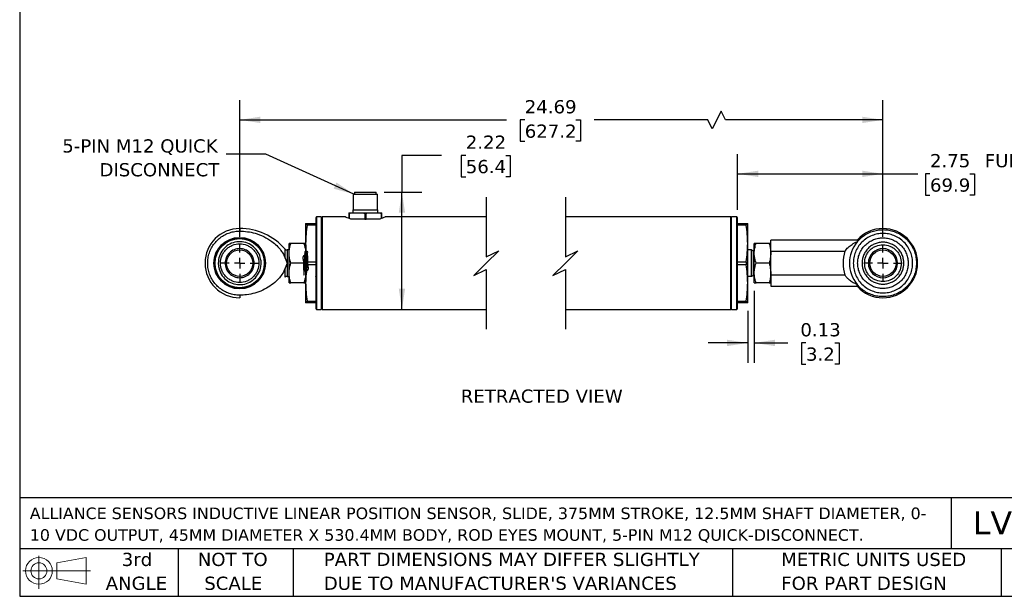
# Model space of a CAD drawing. Header units: inches. Extents: x 0.7 to 32.2, y 0.7 to 24.8.
# Tile 1 of 6: x 0.7 to 19.4, y 0.7 to 11.7. Entities that reach past the tile are written whole.
import ezdxf

# ---------------------------------------------------------------- set-up
doc = ezdxf.new("R2010")
doc.units = ezdxf.units.IN
doc.header["$LTSCALE"] = 3
doc.header["$MEASUREMENT"] = 0
doc.linetypes.add('SLD-Center', pattern=[0.75, 0.6, -0.05, 0.05, -0.05])
doc.linetypes.add('SLD-Solid', pattern=[0])
doc.layers.add('CENTER', color=40, linetype='SLD-Center')
doc.layers.add('DIMENSIONS', color=140, linetype='SLD-Solid', lineweight=25)
doc.layers.add('TEXT', color=140, linetype='SLD-Solid', lineweight=25)
doc.styles.add('SLDTEXTSTYLE0', font='VERDANA.TTF')
doc.styles.get("Standard").update_dxf_attribs({"font": 'VERDANA.TTF'})
doc.dimstyles.new('SLDDIMSTYLE0', dxfattribs={"dimtxt": 0.254883, "dimasz": 0.39, "dimexe": 0, "dimexo": 0.0625, "dimgap": 0.063721, "dimtad": 0, "dimtih": 1, "dimtoh": 1, "dimrnd": 1e-09, "dimzin": 12, "dimdsep": 46, "dimtxsty": 'SLDTEXTSTYLE0', "dimsah": 1, "dimcen": 0.09, "dimadec": 0, "dimazin": 3, "dimtfac": 1, "dimtofl": 0, "dimtmove": 0, "dimatfit": 3, "dimfxl": 0, "dimfrac": 2, "dimtolj": 1, "dimtzin": 12, "dimarcsym": 0})
doc.dimstyles.new('SLDDIMSTYLE7', dxfattribs={"dimtxt": 0.254883, "dimasz": 0.39, "dimexe": 0, "dimexo": 0.0625, "dimgap": 0.063721, "dimtad": 0, "dimtih": 1, "dimtoh": 1, "dimrnd": 1e-09, "dimdsep": 46, "dimtxsty": 'SLDTEXTSTYLE0', "dimsah": 1, "dimcen": 0.09, "dimadec": 0, "dimazin": 2, "dimtfac": 1, "dimtmove": 0, "dimatfit": 0, "dimfxl": 0, "dimfrac": 2, "dimtolj": 1, "dimtzin": 12, "dimarcsym": 0})
doc.dimstyles.new('SLDDIMSTYLE8', dxfattribs={"dimtxt": 0.18, "dimasz": 0.39, "dimexe": 0, "dimexo": 0.0625, "dimgap": 0, "dimtad": 0, "dimtih": 1, "dimtoh": 1, "dimdec": 0, "dimrnd": 1e-09, "dimzin": 0, "dimdsep": 46, "dimtxsty": 'Standard', "dimsah": 1, "dimcen": 0.09, "dimadec": 0, "dimazin": 0, "dimtfac": 0.39, "dimtdec": 0, "dimtofl": 0, "dimtmove": 0, "dimatfit": 3, "dimfxl": 0, "dimfrac": 2, "dimtolj": 1, "dimtzin": 0, "dimarcsym": 0})

# ---------------------------------------------------------------- blocks, each defined once
blk = doc.blocks.new('Block11')
at = {"color": 7, "linetype": 'SLD-Solid', "lineweight": 18}
for p, q in [((0.306, 0.627), (0.306, 0)), ((0.647, 0.492), (1.202, 0.594)), ((1.202, 0.594), (1.202, 0.086)), ((0.647, 0.189), (0.647, 0.492)), ((0, 0.34), (1.284, 0.34)), ((0.647, 0.189), (1.202, 0.086))]:
    blk.add_line(p, q, dxfattribs=at)
for radius in [0.254, 0.152]:
    blk.add_circle((0.306, 0.34), radius, dxfattribs=at)
blk = doc.blocks.new('Block12')
at = {"color": 7, "linetype": 'Continuous'}
blk.add_blockref('Block11', (0, 0), dxfattribs=at)
blk = doc.blocks.new('SW_NOTE_0')
at = {"layer": 'TEXT', "color": 0, "char_height": 0.21875, "attachment_point": 1, "style": 'SLDTEXTSTYLE0'}
for s, insert in [('ALLIANCE SENSORS INDUCTIVE LINEAR POSITION SENSOR, SLIDE, 375MM STROKE, 12.5MM SHAFT DIAMETER, 0-', (0, 0.278)), ('10 VDC OUTPUT, 45MM DIAMETER X 530.4MM BODY, ROD EYES MOUNT, 5-PIN M12 QUICK-DISCONNECT.', (0, -0.132))]:
    blk.add_mtext(s, dxfattribs=dict(at, insert=insert))
blk = doc.blocks.new('SW_NOTE_0_3')
at = {"layer": 'TEXT', "color": 0, "char_height": 0.25, "attachment_point": 1, "style": 'SLDTEXTSTYLE0'}
for s, insert in [('PART DIMENSIONS MAY DIFFER SLIGHTLY ', (0, 0.318)), ("DUE TO MANUFACTURER'S VARIANCES", (0, -0.134))]:
    blk.add_mtext(s, dxfattribs=dict(at, insert=insert))
blk = doc.blocks.new('SW_NOTE_0_4')
at = {"layer": 'TEXT', "color": 0, "char_height": 0.25, "attachment_point": 2, "style": 'SLDTEXTSTYLE0'}
for s, insert in [('NOT TO', (0.621, 0.318)), ('SCALE', (0.632, -0.134))]:
    blk.add_mtext(s, dxfattribs=dict(at, insert=insert))
blk = doc.blocks.new('SW_NOTE_0_5')
at = {"layer": 'TEXT', "color": 0, "char_height": 0.25, "attachment_point": 2, "style": 'SLDTEXTSTYLE0'}
for s, insert in [('3rd', (0.273, 0.318)), ('ANGLE', (0.262, -0.134))]:
    blk.add_mtext(s, dxfattribs=dict(at, insert=insert))
blk = doc.blocks.new('SW_NOTE_0_6')
at = {"layer": 'TEXT', "color": 0, "char_height": 0.25, "attachment_point": 1, "style": 'SLDTEXTSTYLE0'}
for s, insert in [('METRIC UNITS USED ', (0, 0.318)), ('FOR PART DESIGN', (0, -0.134))]:
    blk.add_mtext(s, dxfattribs=dict(at, insert=insert))
blk = doc.blocks.new('_D_9')
at = {"layer": 'DIMENSIONS'}
for p, q in [((4.917, 7.559), (4.917, 10.147)), ((17.102, 7.559), (17.102, 10.147)), ((14.035, 9.938), (13.869, 9.605)), ((14.119, 9.772), (14.035, 9.938)), ((4.917, 9.772), (9.972, 9.772)), ((10.317, 9.772), (10.231, 9.772)), ((10.231, 9.772), (10.231, 9.367)), ((11.286, 9.772), (11.372, 9.772)), ((11.372, 9.772), (11.372, 9.367)), ((13.785, 9.772), (11.632, 9.772)), ((13.869, 9.605), (13.785, 9.772)), ((17.102, 9.772), (14.119, 9.772)), ((10.231, 9.367), (10.317, 9.367)), ((11.372, 9.367), (11.286, 9.367))]:
    blk.add_line(p, q, dxfattribs=at)
for points in [[(4.917, 9.772), (5.307, 9.712), (5.307, 9.832)], [(17.102, 9.772), (16.712, 9.832), (16.712, 9.712)]]:
    blk.add_solid(points, dxfattribs=at)
at = {"layer": 'DIMENSIONS', "char_height": 0.25, "attachment_point": 1, "style": 'SLDTEXTSTYLE0'}
for s, insert in [('24.69', (10.317, 10.146)), ('627.2', (10.317, 9.684))]:
    blk.add_mtext(s, dxfattribs=dict(at, insert=insert))
blk = doc.blocks.new('_D_10')
at = {"layer": 'DIMENSIONS'}
for p, q in [((14.35, 8.069), (14.35, 9.125)), ((17.102, 7.559), (17.102, 9.125)), ((14.35, 8.75), (17.102, 8.75)), ((17.102, 8.75), (17.765, 8.75)), ((17.993, 8.75), (17.907, 8.75)), ((17.907, 8.75), (17.907, 8.345)), ((18.75, 8.75), (18.836, 8.75)), ((18.836, 8.75), (18.836, 8.345)), ((17.907, 8.345), (17.993, 8.345)), ((18.836, 8.345), (18.75, 8.345))]:
    blk.add_line(p, q, dxfattribs=at)
for points in [[(14.35, 8.75), (14.74, 8.69), (14.74, 8.81)], [(17.102, 8.75), (16.712, 8.81), (16.712, 8.69)]]:
    blk.add_solid(points, dxfattribs=at)
at = {"layer": 'DIMENSIONS', "char_height": 0.25, "attachment_point": 1, "style": 'SLDTEXTSTYLE0'}
for s, insert in [('2.75', (17.993, 9.125)), (' FULLY RETRACTED', (18.922, 9.125)), ('69.9', (17.993, 8.663))]:
    blk.add_mtext(s, dxfattribs=dict(at, insert=insert))
blk = doc.blocks.new('_D_11')
at = {"layer": 'DIMENSIONS'}
for p, q in [((8.741, 9.1), (7.991, 9.1)), ((7.991, 9.1), (7.991, 8.403)), ((9.2, 9.1), (9.115, 9.1)), ((9.115, 9.1), (9.115, 8.695)), ((9.958, 9.1), (10.043, 9.1)), ((10.043, 9.1), (10.043, 8.695)), ((9.115, 8.695), (9.2, 8.695)), ((10.043, 8.695), (9.958, 8.695)), ((7.652, 8.403), (8.366, 8.403)), ((7.991, 6.184), (7.991, 8.403))]:
    blk.add_line(p, q, dxfattribs=at)
for points in [[(7.991, 8.403), (7.931, 8.013), (8.051, 8.013)], [(7.991, 6.184), (8.051, 6.574), (7.931, 6.574)]]:
    blk.add_solid(points, dxfattribs=at)
at = {"layer": 'DIMENSIONS', "char_height": 0.25, "attachment_point": 1, "style": 'SLDTEXTSTYLE0'}
for s, insert in [('2.22', (9.2, 9.475)), ('56.4', (9.2, 9.013))]:
    blk.add_mtext(s, dxfattribs=dict(at, insert=insert))
blk = doc.blocks.new('_D_12')
at = {"layer": 'DIMENSIONS'}
for p, q in [((14.665, 6.534), (14.665, 5.173)), ((14.54, 6.159), (14.54, 5.173)), ((14.54, 5.548), (13.79, 5.548)), ((14.665, 5.548), (15.298, 5.548)), ((15.644, 5.548), (15.558, 5.548)), ((15.558, 5.548), (15.558, 5.143)), ((16.189, 5.548), (16.275, 5.548)), ((16.275, 5.548), (16.275, 5.143)), ((15.558, 5.143), (15.644, 5.143)), ((16.275, 5.143), (16.189, 5.143))]:
    blk.add_line(p, q, dxfattribs=at)
for points in [[(14.54, 5.548), (14.15, 5.608), (14.15, 5.488)], [(14.665, 5.548), (15.055, 5.488), (15.055, 5.608)]]:
    blk.add_solid(points, dxfattribs=at)
at = {"layer": 'DIMENSIONS', "char_height": 0.25, "attachment_point": 1, "style": 'SLDTEXTSTYLE0'}
for s, insert in [('0.13', (15.538, 5.923)), ('3.2', (15.644, 5.461))]:
    blk.add_mtext(s, dxfattribs=dict(at, insert=insert))
blk = doc.blocks.new('SW_NOTE_0_7')
at = {"layer": 'TEXT', "color": 0, "char_height": 0.25, "attachment_point": 3, "style": 'SLDTEXTSTYLE0'}
for s, insert in [('5-PIN M12 QUICK', (-0.165, 0.28)), ('DISCONNECT', (-0.132, -0.171))]:
    blk.add_mtext(s, dxfattribs=dict(at, insert=insert))
blk = doc.blocks.new('SW_CENTERMARKSYMBOL_3')
at = {"layer": 'CENTER', "color": 0}
for p, q in [((0, 0.2), (0, 0.35)), ((-0.2, 0), (-0.35, 0)), ((0, 0), (-0.1, 0)), ((0, 0), (0, 0.1)), ((0, 0), (0, -0.1)), ((0, 0), (0.1, 0)), ((0.2, 0), (0.35, 0)), ((0, -0.2), (0, -0.35))]:
    blk.add_line(p, q, dxfattribs=at)
blk = doc.blocks.new('SW_CENTERMARKSYMBOL_4')
at = {"layer": 'CENTER', "color": 0}
for p, q in [((0, 0.2), (0, 0.35)), ((-0.2, 0), (-0.35, 0)), ((0, 0), (-0.1, 0)), ((0, 0), (0, 0.1)), ((0, 0), (0, -0.1)), ((0, 0), (0.1, 0)), ((0.2, 0), (0.35, 0)), ((0, -0.2), (0, -0.35))]:
    blk.add_line(p, q, dxfattribs=at)

msp = doc.modelspace()

# ---------------------------------------------------------------- linework, layer by layer
for p, q in [((7.092, 8.403), (7.092, 8.366)), ((7.092, 8.403), (7.502, 8.403)), ((7.502, 8.366), (7.502, 8.403)), ((7.065, 8.366), (7.065, 8.071)), ((7.065, 8.366), (7.529, 8.366)), ((7.529, 8.071), (7.529, 8.366)), ((7.063, 8.071), (7.063, 8.012)), ((7.063, 8.071), (7.531, 8.071)), ((7.531, 8.012), (7.531, 8.071)), ((6.372, 7.934), (6.357, 7.919)), ((6.357, 7.919), (6.357, 6.199)), ((6.462, 7.934), (6.372, 7.934)), ((6.372, 7.934), (6.372, 6.184)), ((6.477, 7.919), (6.462, 7.934)), ((6.462, 7.934), (6.462, 6.184)), ((6.921, 7.934), (6.477, 7.934)), ((6.477, 7.934), (6.477, 6.184)), ((6.984, 8.012), (6.984, 7.992)), ((6.984, 8.012), (7.038, 8.012)), ((6.984, 7.992), (6.997, 7.992)), ((6.984, 7.992), (6.984, 7.908)), ((6.997, 7.903), (6.997, 7.992)), ((7.105, 7.894), (7.021, 7.894)), ((7.038, 8.012), (7.243, 8.012)), ((7.216, 7.894), (7.105, 7.894)), ((7.285, 7.894), (7.216, 7.894)), ((7.243, 8.012), (7.351, 8.012)), ((7.285, 7.992), (7.285, 7.894)), ((7.285, 7.992), (7.31, 7.992)), ((7.285, 7.894), (7.31, 7.894)), ((7.31, 7.894), (7.31, 7.992)), ((7.379, 7.894), (7.31, 7.894)), ((7.351, 8.012), (7.556, 8.012)), ((7.49, 7.894), (7.379, 7.894)), ((7.573, 7.894), (7.49, 7.894)), ((7.556, 8.012), (7.61, 8.012)), ((7.598, 7.992), (7.598, 7.903)), ((7.598, 7.992), (7.61, 7.992)), ((7.61, 7.992), (7.61, 8.012)), ((7.61, 7.907), (7.61, 7.992)), ((9.588, 7.934), (7.673, 7.934)), ((14.22, 7.934), (11.088, 7.934)), ((14.235, 7.934), (14.22, 7.919)), ((14.22, 6.184), (14.22, 7.934)), ((14.335, 7.934), (14.235, 7.934)), ((14.235, 6.184), (14.235, 7.934)), ((14.35, 7.919), (14.335, 7.934)), ((14.335, 6.184), (14.335, 7.934)), ((14.35, 6.199), (14.35, 7.919)), ((4.917, 7.715), (4.917, 7.665)), ((6.167, 7.809), (6.194, 7.809)), ((6.167, 7.809), (6.167, 7.434)), ((6.194, 7.78), (6.194, 7.809)), ((6.194, 7.809), (6.357, 7.809)), ((6.357, 7.78), (6.194, 7.78)), ((14.35, 7.809), (14.513, 7.809)), ((14.513, 7.78), (14.35, 7.78)), ((14.513, 7.809), (14.54, 7.809)), ((14.513, 7.809), (14.513, 7.78)), ((14.54, 7.434), (14.54, 7.809)), ((16.613, 7.496), (14.977, 7.496)), ((14.977, 7.284), (14.977, 7.496)), ((16.613, 7.496), (16.613, 7.463)), ((5.855, 7.309), (5.815, 7.309)), ((5.815, 7.309), (5.815, 7.059)), ((5.888, 7.434), (5.855, 7.434)), ((5.855, 7.246), (5.855, 7.434)), ((6.134, 7.434), (5.888, 7.434)), ((6.167, 7.434), (6.134, 7.434)), ((6.167, 7.434), (6.167, 6.684)), ((6.361, 7.287), (6.359, 7.285)), ((6.473, 7.307), (6.474, 7.309)), ((14.54, 6.684), (14.54, 7.434)), ((14.611, 7.308), (14.54, 7.308)), ((14.611, 6.81), (14.611, 7.308)), ((14.657, 7.284), (14.618, 7.306)), ((14.618, 7.059), (14.618, 7.306)), ((14.665, 7.284), (14.657, 7.284)), ((14.657, 7.059), (14.657, 7.284)), ((14.698, 7.434), (14.665, 7.434)), ((14.665, 7.246), (14.665, 7.434)), ((14.944, 7.434), (14.698, 7.434)), ((14.977, 7.434), (14.944, 7.434)), ((14.977, 7.284), (16.382, 7.284)), ((14.977, 6.834), (14.977, 7.284)), ((5.777, 7.153), (5.815, 7.059)), ((5.855, 6.871), (5.855, 7.246)), ((6.194, 7.03), (6.194, 7.087)), ((6.194, 7.087), (6.357, 7.087)), ((14.35, 7.087), (14.513, 7.087)), ((14.513, 7.087), (14.513, 7.03)), ((14.665, 6.871), (14.665, 7.246)), ((5.815, 7.059), (5.777, 6.965)), ((5.815, 7.059), (5.815, 6.809)), ((6.134, 7.059), (5.888, 7.059)), ((6.357, 7.03), (6.194, 7.03)), ((14.513, 7.03), (14.35, 7.03)), ((14.618, 6.812), (14.618, 7.059)), ((14.657, 6.834), (14.657, 7.059)), ((14.944, 7.059), (14.698, 7.059)), ((5.815, 6.809), (5.855, 6.809)), ((5.855, 6.684), (5.855, 6.871)), ((6.361, 6.809), (6.361, 6.811)), ((6.474, 6.831), (6.474, 6.831)), ((14.54, 6.81), (14.611, 6.81)), ((14.618, 6.812), (14.657, 6.834)), ((14.657, 6.834), (14.665, 6.834)), ((14.665, 6.684), (14.665, 6.871)), ((14.977, 6.834), (14.977, 6.621)), ((16.382, 6.834), (14.977, 6.834)), ((5.855, 6.684), (5.888, 6.684)), ((6.134, 6.684), (5.888, 6.684)), ((6.134, 6.684), (6.167, 6.684)), ((6.167, 6.684), (6.167, 6.309)), ((14.54, 6.309), (14.54, 6.684)), ((14.665, 6.684), (14.698, 6.684)), ((14.944, 6.684), (14.698, 6.684)), ((14.944, 6.684), (14.977, 6.684)), ((14.977, 6.621), (16.613, 6.621)), ((16.613, 6.621), (16.613, 6.654)), ((4.917, 6.452), (4.917, 6.403)), ((6.194, 6.309), (6.167, 6.309)), ((6.194, 6.337), (6.357, 6.337)), ((6.194, 6.309), (6.194, 6.337)), ((6.357, 6.309), (6.194, 6.309)), ((6.357, 6.199), (6.372, 6.184)), ((6.372, 6.184), (6.462, 6.184)), ((6.462, 6.184), (6.477, 6.199)), ((6.477, 6.184), (9.588, 6.184)), ((11.088, 6.184), (14.22, 6.184)), ((14.22, 6.199), (14.235, 6.184)), ((14.235, 6.184), (14.335, 6.184)), ((14.335, 6.184), (14.35, 6.199)), ((14.35, 6.337), (14.513, 6.337)), ((14.513, 6.309), (14.35, 6.309)), ((14.513, 6.337), (14.513, 6.309)), ((14.54, 6.309), (14.513, 6.309))]:
    msp.add_line(p, q)
at = {"flags": 128}
for points in [[(5.777, 7.153), (5.777, 7.223), (5.777, 7.278), (5.777, 7.313), (5.777, 7.326)], [(5.777, 6.792), (5.777, 6.804), (5.777, 6.839), (5.777, 6.895), (5.777, 6.965)]]:
    msp.add_lwpolyline(points, dxfattribs=at)
for centre, radius in [((4.917, 7.059), 0.487), ((4.917, 7.059), 0.48), ((4.917, 7.059), 0.466), ((4.917, 7.059), 0.25), ((17.102, 7.059), 0.25)]:
    msp.add_circle(centre, radius)
for centre, radius, start, end in [((4.917, 7.059), 0.656, 90, 270), ((4.917, 6.57), 1.145, 41.3137, 90), ((17.102, 7.059), 0.656, 90.0001, 138.1701), ((17.102, 7.059), 0.656, 270, 90), ((17.102, 7.059), 0.634, 140.3905, 219.6095), ((5.815, 7.359), 0.05, 221.19, 270.0006), ((14.611, 7.293), 0.015, 59.9972, 90.0022), ((17.102, 7.059), 0.755, 162.6281, 197.3719), ((17.102, 7.059), 0.276, 90.0001, 180), ((17.102, 7.059), 0.276, 0, 90.0001), ((17.102, 7.059), 0.276, 180, 360), ((5.815, 6.759), 0.05, 90.0003, 138.5173), ((14.611, 6.825), 0.015, 269.998, 300.0028), ((17.102, 7.059), 0.656, 221.8299, 269.9999)]:
    msp.add_arc(centre, radius, start, end)
for points, knots in [([(7.021, 7.894), (7.006, 7.899), (6.983, 7.906), (6.908, 7.938), (6.92, 7.933), (6.921, 7.932)], [0, 0, 0, 0, 0.662675, 0.976981, 1, 1, 1, 1]), ([(6.997, 7.992), (6.997, 7.993), (6.997, 7.996), (6.999, 8), (7.004, 8.005), (7.016, 8.01), (7.029, 8.012), (7.037, 8.012), (7.038, 8.012)], [0, 0, 0, 0, 0.066846, 0.146316, 0.264114, 0.477922, 0.940493, 1, 1, 1, 1]), ([(7.243, 8.012), (7.249, 8.012), (7.26, 8.011), (7.273, 8.007), (7.281, 8.001), (7.283, 7.998), (7.284, 7.994), (7.284, 7.993), (7.285, 7.992)], [0, 0, 0, 0, 0.345151, 0.69832, 0.796349, 0.898973, 0.966821, 1, 1, 1, 1]), ([(7.31, 7.992), (7.31, 7.993), (7.31, 7.996), (7.312, 8), (7.317, 8.005), (7.329, 8.01), (7.342, 8.012), (7.35, 8.012), (7.351, 8.012)], [0, 0, 0, 0, 0.066842, 0.146322, 0.264119, 0.477926, 0.94047, 1, 1, 1, 1]), ([(7.556, 8.012), (7.562, 8.012), (7.573, 8.011), (7.586, 8.007), (7.594, 8.001), (7.596, 7.998), (7.597, 7.994), (7.597, 7.993), (7.598, 7.992)], [0, 0, 0, 0, 0.345141, 0.698322, 0.796353, 0.89897, 0.966822, 1, 1, 1, 1]), ([(7.673, 7.932), (7.671, 7.931), (7.655, 7.924), (7.622, 7.911), (7.59, 7.9), (7.573, 7.894)], [0, 0, 0, 0, 0.060801, 0.496804, 1, 1, 1, 1]), ([(4.917, 6.452), (4.883, 6.454), (4.815, 6.457), (4.715, 6.484), (4.622, 6.526), (4.536, 6.583), (4.462, 6.654), (4.4, 6.736), (4.354, 6.827), (4.323, 6.925), (4.309, 7.027), (4.312, 7.129), (4.332, 7.23), (4.369, 7.326), (4.422, 7.414), (4.489, 7.492), (4.567, 7.558), (4.656, 7.61), (4.752, 7.645), (4.841, 7.663), (4.896, 7.665), (4.917, 7.665)], [0, 0, 0, 0, 0.053692, 0.107385, 0.161078, 0.21477, 0.268463, 0.322155, 0.375848, 0.429541, 0.483233, 0.536926, 0.590618, 0.644311, 0.698003, 0.751696, 0.805389, 0.859081, 0.912774, 0.966466, 1, 1, 1, 1]), ([(4.917, 7.665), (4.966, 7.663), (5.064, 7.659), (5.219, 7.626), (5.376, 7.566), (5.513, 7.483), (5.621, 7.393), (5.694, 7.311), (5.747, 7.23), (5.767, 7.179), (5.777, 7.153)], [0, 0, 0, 0, 0.138805, 0.277605, 0.445386, 0.613078, 0.728124, 0.843024, 0.921624, 1, 1, 1, 1]), ([(6.194, 7.78), (6.186, 7.723), (6.171, 7.608), (6.168, 7.492), (6.167, 7.434)], [0, 0, 0, 0, 0.499423, 1, 1, 1, 1]), ([(14.54, 7.434), (14.538, 7.492), (14.536, 7.608), (14.521, 7.723), (14.513, 7.78)], [0, 0, 0, 0, 0.498587, 1, 1, 1, 1]), ([(16.613, 7.463), (16.637, 7.49), (16.686, 7.542), (16.773, 7.605), (16.87, 7.652), (16.973, 7.683), (17.079, 7.696), (17.186, 7.691), (17.291, 7.667), (17.391, 7.627), (17.482, 7.571), (17.563, 7.5), (17.63, 7.416), (17.683, 7.322), (17.719, 7.221), (17.737, 7.115), (17.737, 7.008), (17.72, 6.902), (17.685, 6.8), (17.633, 6.706), (17.566, 6.622), (17.487, 6.55), (17.396, 6.493), (17.297, 6.452), (17.192, 6.428), (17.085, 6.422), (16.978, 6.434), (16.875, 6.463), (16.778, 6.51), (16.688, 6.573), (16.639, 6.627), (16.613, 6.654)], [0, 0, 0, 0, 0.034422, 0.068843, 0.103265, 0.137686, 0.172108, 0.20653, 0.240951, 0.275373, 0.309795, 0.344216, 0.378638, 0.413059, 0.447481, 0.481903, 0.516324, 0.550746, 0.585168, 0.619589, 0.654011, 0.688432, 0.722854, 0.757275, 0.791697, 0.826119, 0.86054, 0.894962, 0.929384, 0.963805, 1, 1, 1, 1]), ([(5.321, 7.102), (5.322, 7.087), (5.325, 7.041), (5.314, 6.949), (5.264, 6.833), (5.17, 6.731), (5.047, 6.666), (4.91, 6.645), (4.773, 6.671), (4.653, 6.74), (4.563, 6.846), (4.519, 6.958), (4.507, 7.077), (4.527, 7.196), (4.594, 7.317), (4.698, 7.41), (4.826, 7.462), (4.965, 7.47), (5.099, 7.431), (5.211, 7.35), (5.293, 7.236), (5.312, 7.146), (5.321, 7.102)], [0, 0, 0, 0, 0.016822, 0.054938, 0.108618, 0.162298, 0.215978, 0.269658, 0.323338, 0.377018, 0.430698, 0.484378, 0.51688, 0.57056, 0.62424, 0.67792, 0.7316, 0.78528, 0.83896, 0.89264, 0.94632, 1, 1, 1, 1]), ([(16.382, 7.284), (16.401, 7.309), (16.44, 7.36), (16.505, 7.409), (16.564, 7.443), (16.597, 7.457), (16.613, 7.463)], [0, 0, 0, 0, 0.321242, 0.636879, 0.819946, 1, 1, 1, 1]), ([(17.664, 7.059), (17.663, 7.093), (17.659, 7.164), (17.628, 7.269), (17.576, 7.369), (17.503, 7.459), (17.413, 7.532), (17.312, 7.584), (17.207, 7.615), (17.102, 7.624), (16.997, 7.615), (16.892, 7.584), (16.792, 7.532), (16.702, 7.459), (16.629, 7.369), (16.577, 7.269), (16.545, 7.164), (16.542, 7.093), (16.54, 7.059)], [0, 0, 0, 0, 0.058258, 0.120006, 0.18432, 0.25, 0.31568, 0.379994, 0.441742, 0.5, 0.558258, 0.620006, 0.68432, 0.75, 0.815679, 0.879994, 0.941742, 1, 1, 1, 1]), ([(16.623, 7.059), (16.625, 7.088), (16.628, 7.148), (16.655, 7.237), (16.699, 7.323), (16.761, 7.4), (16.838, 7.462), (16.924, 7.507), (17.013, 7.532), (17.102, 7.54), (17.192, 7.532), (17.281, 7.507), (17.367, 7.462), (17.443, 7.4), (17.505, 7.323), (17.55, 7.237), (17.576, 7.148), (17.58, 7.088), (17.581, 7.059)], [0, 0, 0, 0, 0.058258, 0.120006, 0.184321, 0.25, 0.315679, 0.379994, 0.441742, 0.5, 0.558258, 0.620005, 0.68432, 0.75, 0.81568, 0.879994, 0.941742, 1, 1, 1, 1]), ([(4.552, 7.059), (4.557, 7.105), (4.565, 7.175), (4.61, 7.26), (4.657, 7.319), (4.716, 7.366), (4.801, 7.41), (4.917, 7.433), (5.034, 7.41), (5.119, 7.366), (5.177, 7.319), (5.224, 7.26), (5.27, 7.175), (5.277, 7.105), (5.282, 7.059)], [0, 0, 0, 0, 0.119728, 0.18418, 0.25, 0.31582, 0.380272, 0.5, 0.619729, 0.68418, 0.75, 0.815819, 0.880272, 1, 1, 1, 1]), ([(4.917, 7.334), (4.881, 7.33), (4.809, 7.322), (4.718, 7.258), (4.654, 7.167), (4.646, 7.095), (4.642, 7.059)], [0, 0, 0, 0, 0.25, 0.500001, 0.75, 1, 1, 1, 1]), ([(5.193, 7.059), (5.189, 7.095), (5.18, 7.167), (5.117, 7.258), (5.025, 7.322), (4.953, 7.33), (4.917, 7.334)], [0, 0, 0, 0, 0.25, 0.500001, 0.749999, 1, 1, 1, 1]), ([(5.855, 7.246), (5.856, 7.278), (5.86, 7.342), (5.879, 7.403), (5.888, 7.434)], [0, 0, 0, 0, 0.492749, 1, 1, 1, 1]), ([(6.167, 7.22), (6.147, 7.21), (6.1, 7.188), (6.128, 7.101), (6.124, 7.022), (6.126, 6.945), (6.133, 6.884), (6.128, 6.85), (6.141, 6.824), (6.139, 6.882), (6.144, 6.915), (6.146, 6.996), (6.149, 7.075), (6.151, 7.153), (6.155, 7.223), (6.155, 7.257), (6.162, 7.295), (6.166, 7.25), (6.167, 7.217), (6.171, 7.142), (6.173, 7.064), (6.176, 6.983), (6.178, 6.922), (6.18, 6.889), (6.181, 6.881)], [0, 0, 0, 0, 0.046815, 0.109232, 0.176908, 0.240177, 0.290008, 0.319313, 0.324369, 0.345422, 0.388797, 0.448352, 0.515592, 0.580913, 0.63499, 0.670117, 0.681427, 0.696134, 0.734217, 0.790336, 0.856491, 0.923234, 0.981036, 1, 1, 1, 1]), ([(6.134, 7.434), (6.143, 7.403), (6.162, 7.342), (6.165, 7.278), (6.167, 7.246)], [0, 0, 0, 0, 0.497232, 1, 1, 1, 1]), ([(6.167, 6.899), (6.187, 6.911), (6.232, 6.939), (6.207, 7.027), (6.21, 7.105), (6.209, 7.183), (6.197, 7.236), (6.21, 7.276), (6.188, 7.289), (6.199, 7.232), (6.188, 7.194), (6.189, 7.113), (6.185, 7.033), (6.183, 6.955), (6.178, 6.889), (6.18, 6.856), (6.171, 6.823), (6.169, 6.874), (6.166, 6.907), (6.164, 6.985), (6.161, 7.063), (6.158, 7.144), (6.156, 7.201), (6.154, 7.231), (6.154, 7.236)], [0, 0, 0, 0, 0.0505914, 0.1145265, 0.1825841, 0.2450454, 0.2929958, 0.3196215, 0.3223683, 0.3464911, 0.3924834, 0.4538188, 0.5217448, 0.5865616, 0.6390157, 0.6716372, 0.680002, 0.6978112, 0.7386703, 0.7968174, 0.8639594, 0.9305088, 0.9869633, 1, 1, 1, 1]), ([(6.167, 7.434), (6.168, 7.376), (6.171, 7.26), (6.186, 7.145), (6.194, 7.087)], [0, 0, 0, 0, 0.4985868, 1, 1, 1, 1]), ([(6.474, 7.309), (6.475, 7.303), (6.477, 7.294), (6.477, 7.285), (6.477, 7.283)], [0, 0, 0, 0, 0.7422178, 1, 1, 1, 1]), ([(14.513, 7.087), (14.52, 7.145), (14.536, 7.26), (14.538, 7.376), (14.54, 7.434)], [0, 0, 0, 0, 0.499423, 1, 1, 1, 1]), ([(14.665, 7.246), (14.665, 7.262), (14.666, 7.293), (14.673, 7.341), (14.684, 7.388), (14.693, 7.418), (14.698, 7.434)], [0, 0, 0, 0, 0.245364, 0.492862, 0.745377, 1, 1, 1, 1]), ([(14.944, 7.434), (14.953, 7.403), (14.966, 7.358), (14.976, 7.294), (14.977, 7.262), (14.977, 7.246)], [0, 0, 0, 0, 0.496958, 0.747955, 1, 1, 1, 1]), ([(17.498, 7.059), (17.497, 7.083), (17.494, 7.133), (17.472, 7.207), (17.436, 7.278), (17.384, 7.341), (17.321, 7.392), (17.25, 7.429), (17.176, 7.451), (17.102, 7.457), (17.028, 7.451), (16.954, 7.429), (16.883, 7.392), (16.82, 7.341), (16.768, 7.278), (16.732, 7.207), (16.71, 7.133), (16.707, 7.083), (16.706, 7.059)], [0, 0, 0, 0, 0.058258, 0.120006, 0.184321, 0.25, 0.315679, 0.379994, 0.441742, 0.5, 0.558258, 0.620006, 0.68432, 0.75, 0.81568, 0.879994, 0.941742, 1, 1, 1, 1]), ([(16.753, 7.059), (16.758, 7.103), (16.765, 7.17), (16.808, 7.252), (16.854, 7.307), (16.909, 7.353), (16.991, 7.395), (17.102, 7.416), (17.214, 7.395), (17.295, 7.353), (17.351, 7.307), (17.396, 7.252), (17.439, 7.17), (17.447, 7.103), (17.451, 7.059)], [0, 0, 0, 0, 0.119728, 0.18418, 0.25, 0.315819, 0.380272, 0.5, 0.619729, 0.68418, 0.75, 0.81582, 0.880271, 1, 1, 1, 1]), ([(5.888, 7.059), (5.879, 7.089), (5.86, 7.15), (5.856, 7.214), (5.855, 7.246)], [0, 0, 0, 0, 0.497232, 1, 1, 1, 1]), ([(6.167, 7.246), (6.165, 7.215), (6.162, 7.151), (6.143, 7.09), (6.134, 7.059)], [0, 0, 0, 0, 0.492749, 1, 1, 1, 1]), ([(14.698, 7.059), (14.689, 7.089), (14.675, 7.135), (14.666, 7.198), (14.665, 7.23), (14.665, 7.246)], [0, 0, 0, 0, 0.496958, 0.747956, 1, 1, 1, 1]), ([(14.977, 7.246), (14.975, 7.215), (14.972, 7.151), (14.953, 7.09), (14.944, 7.059)], [0, 0, 0, 0, 0.492749, 1, 1, 1, 1]), ([(5.282, 7.059), (5.277, 7.013), (5.27, 6.942), (5.224, 6.857), (5.177, 6.799), (5.119, 6.752), (5.034, 6.707), (4.917, 6.685), (4.801, 6.707), (4.716, 6.752), (4.657, 6.799), (4.61, 6.857), (4.565, 6.942), (4.557, 7.013), (4.552, 7.059)], [0, 0, 0, 0, 0.119728, 0.184181, 0.25, 0.31582, 0.380271, 0.5, 0.619728, 0.68418, 0.75, 0.81582, 0.880272, 1, 1, 1, 1]), ([(4.642, 7.059), (4.646, 7.023), (4.654, 6.951), (4.718, 6.859), (4.809, 6.798), (4.917, 6.776), (5.025, 6.798), (5.117, 6.859), (5.18, 6.951), (5.189, 7.023), (5.193, 7.059)], [0, 0, 0, 0, 0.125, 0.25, 0.375, 0.5, 0.625, 0.75, 0.875, 1, 1, 1, 1]), ([(5.777, 6.965), (5.767, 6.94), (5.745, 6.881), (5.688, 6.799), (5.604, 6.708), (5.493, 6.62), (5.355, 6.543), (5.206, 6.489), (5.058, 6.457), (4.961, 6.454), (4.917, 6.452)], [0, 0, 0, 0, 0.076698, 0.178266, 0.280058, 0.427537, 0.575133, 0.725354, 0.875596, 1, 1, 1, 1]), ([(5.855, 6.871), (5.856, 6.903), (5.86, 6.967), (5.879, 7.028), (5.888, 7.059)], [0, 0, 0, 0, 0.492749, 1, 1, 1, 1]), ([(6.134, 7.059), (6.143, 7.028), (6.162, 6.967), (6.165, 6.903), (6.167, 6.871)], [0, 0, 0, 0, 0.497232, 1, 1, 1, 1]), ([(6.194, 7.03), (6.186, 6.973), (6.171, 6.858), (6.168, 6.742), (6.167, 6.684)], [0, 0, 0, 0, 0.499423, 1, 1, 1, 1]), ([(6.477, 6.957), (6.478, 6.941), (6.479, 6.905), (6.483, 6.883), (6.482, 6.824), (6.485, 6.833), (6.485, 6.833)], [0, 0, 0, 0, 0.360286, 0.789476, 0.99187, 1, 1, 1, 1]), ([(14.54, 6.684), (14.538, 6.742), (14.536, 6.858), (14.521, 6.973), (14.513, 7.03)], [0, 0, 0, 0, 0.498587, 1, 1, 1, 1]), ([(14.665, 6.871), (14.665, 6.887), (14.666, 6.918), (14.673, 6.966), (14.684, 7.013), (14.693, 7.043), (14.698, 7.059)], [0, 0, 0, 0, 0.245364, 0.492862, 0.745377, 1, 1, 1, 1]), ([(14.944, 7.059), (14.953, 7.028), (14.972, 6.967), (14.975, 6.903), (14.977, 6.871)], [0, 0, 0, 0, 0.497232, 1, 1, 1, 1]), ([(16.54, 7.059), (16.542, 7.025), (16.545, 6.954), (16.577, 6.849), (16.629, 6.748), (16.702, 6.658), (16.792, 6.585), (16.892, 6.533), (16.997, 6.503), (17.102, 6.493), (17.207, 6.503), (17.312, 6.533), (17.413, 6.585), (17.503, 6.658), (17.576, 6.748), (17.628, 6.849), (17.659, 6.954), (17.663, 7.025), (17.664, 7.059)], [0, 0, 0, 0, 0.058258, 0.1200058, 0.1843206, 0.2500001, 0.3156798, 0.3799944, 0.4417417, 0.4999998, 0.5582578, 0.6200058, 0.6843204, 0.7500001, 0.8156796, 0.8799943, 0.941742, 1, 1, 1, 1]), ([(17.581, 7.059), (17.58, 7.03), (17.576, 6.969), (17.55, 6.88), (17.505, 6.794), (17.443, 6.718), (17.367, 6.656), (17.281, 6.611), (17.192, 6.585), (17.102, 6.577), (17.013, 6.585), (16.924, 6.611), (16.838, 6.656), (16.761, 6.718), (16.699, 6.794), (16.655, 6.88), (16.628, 6.969), (16.625, 7.03), (16.623, 7.059)], [0, 0, 0, 0, 0.058258, 0.120006, 0.18432, 0.25, 0.31568, 0.379995, 0.441742, 0.5, 0.558258, 0.620006, 0.684321, 0.75, 0.815679, 0.879994, 0.941742, 1, 1, 1, 1]), ([(16.706, 7.059), (16.707, 7.035), (16.71, 6.985), (16.732, 6.911), (16.768, 6.84), (16.82, 6.777), (16.883, 6.725), (16.954, 6.688), (17.028, 6.667), (17.102, 6.66), (17.176, 6.667), (17.25, 6.688), (17.321, 6.725), (17.384, 6.777), (17.436, 6.84), (17.472, 6.911), (17.494, 6.985), (17.497, 7.035), (17.498, 7.059)], [0, 0, 0, 0, 0.058258, 0.120006, 0.18432, 0.25, 0.31568, 0.379994, 0.441742, 0.5, 0.558258, 0.620006, 0.684321, 0.75, 0.815679, 0.879994, 0.941742, 1, 1, 1, 1]), ([(17.451, 7.059), (17.447, 7.015), (17.439, 6.947), (17.396, 6.866), (17.351, 6.81), (17.295, 6.765), (17.214, 6.723), (17.102, 6.701), (16.991, 6.723), (16.909, 6.765), (16.854, 6.81), (16.808, 6.866), (16.765, 6.947), (16.758, 7.015), (16.753, 7.059)], [0, 0, 0, 0, 0.119729, 0.18418, 0.25, 0.31582, 0.380271, 0.5, 0.619728, 0.684181, 0.75, 0.81582, 0.880272, 1, 1, 1, 1]), ([(5.888, 6.684), (5.879, 6.714), (5.86, 6.775), (5.856, 6.839), (5.855, 6.871)], [0, 0, 0, 0, 0.497232, 1, 1, 1, 1]), ([(6.167, 6.871), (6.165, 6.84), (6.162, 6.776), (6.143, 6.715), (6.134, 6.684)], [0, 0, 0, 0, 0.492749, 1, 1, 1, 1]), ([(6.357, 6.835), (6.357, 6.832), (6.358, 6.824), (6.359, 6.815), (6.361, 6.809)], [0, 0, 0, 0, 0.257771, 1, 1, 1, 1]), ([(6.474, 6.831), (6.475, 6.832), (6.476, 6.833), (6.48, 6.834), (6.482, 6.833), (6.484, 6.833), (6.484, 6.832)], [0, 0, 0, 0, 0.294161, 0.591233, 0.888098, 1, 1, 1, 1]), ([(14.698, 6.684), (14.689, 6.714), (14.675, 6.76), (14.666, 6.823), (14.665, 6.855), (14.665, 6.871)], [0, 0, 0, 0, 0.496958, 0.747956, 1, 1, 1, 1]), ([(14.977, 6.871), (14.977, 6.856), (14.976, 6.824), (14.969, 6.777), (14.958, 6.73), (14.949, 6.699), (14.944, 6.684)], [0, 0, 0, 0, 0.245364, 0.492863, 0.745377, 1, 1, 1, 1]), ([(16.613, 6.654), (16.588, 6.665), (16.536, 6.687), (16.473, 6.732), (16.421, 6.781), (16.395, 6.816), (16.382, 6.834)], [0, 0, 0, 0, 0.275377, 0.567784, 0.777403, 1, 1, 1, 1]), ([(6.167, 6.684), (6.168, 6.626), (6.171, 6.51), (6.186, 6.395), (6.194, 6.337)], [0, 0, 0, 0, 0.498587, 1, 1, 1, 1]), ([(14.513, 6.337), (14.52, 6.395), (14.536, 6.51), (14.538, 6.626), (14.54, 6.684)], [0, 0, 0, 0, 0.4994232, 1, 1, 1, 1])]:
    msp.add_open_spline(points, degree=3, knots=knots)
at = {"layer": 'DIMENSIONS', "color": 140}
for p, q in [((9.588, 8.309), (9.588, 7.177)), ((11.088, 8.309), (11.088, 7.177)), ((9.588, 7.177), (9.825, 7.295)), ((9.825, 7.295), (9.588, 7.059)), ((11.088, 7.177), (11.325, 7.295)), ((11.325, 7.295), (11.088, 7.059)), ((9.588, 7.059), (9.352, 6.823)), ((9.352, 6.823), (9.588, 6.941)), ((9.588, 6.941), (9.588, 5.809)), ((11.088, 7.059), (10.852, 6.823)), ((10.852, 6.823), (11.088, 6.941)), ((11.088, 6.941), (11.088, 5.809))]:
    msp.add_line(p, q, dxfattribs=at)
at = {"layer": 'TEXT'}
for p, q in [((0.75, 24.75), (0.75, 0.75)), ((32.25, 2.613), (0.75, 2.613)), ((18.397, 2.613), (18.397, 1.65)), ((32.25, 1.65), (0.75, 1.65)), ((3.75, 1.65), (3.75, 0.75)), ((5.931, 1.65), (5.931, 0.75)), ((14.25, 1.65), (14.25, 0.75)), ((19.344, 1.65), (19.344, 0.75)), ((0.75, 0.75), (32.25, 0.75))]:
    msp.add_line(p, q, dxfattribs=at)

# ---------------------------------------------------------------- block references
at = {"layer": 'CENTER'}
for name, p in [('SW_CENTERMARKSYMBOL_3', (4.917, 7.059)), ('SW_CENTERMARKSYMBOL_4', (17.102, 7.059))]:
    msp.add_blockref(name, p, dxfattribs=at)
at = {"layer": 'TEXT'}
for name, p in [('SW_NOTE_0_7', (4.664, 9.124)), ('SW_NOTE_0', (0.941, 2.153)), ('Block12', (0.808, 0.892)), ('SW_NOTE_0_5', (2.699, 1.256)), ('SW_NOTE_0_4', (4.164, 1.256)), ('SW_NOTE_0_3', (6.51, 1.256)), ('SW_NOTE_0_6', (15.175, 1.256))]:
    msp.add_blockref(name, p, dxfattribs=at)

# ---------------------------------------------------------------- texts
at = {"layer": 'TEXT', "attachment_point": 1, "style": 'SLDTEXTSTYLE0'}
for s, insert, char_height in [('RETRACTED VIEW', (9.105, 4.666), 0.25), ('LVE45-375R-01-10S', (18.804, 2.359), 0.4375)]:
    msp.add_mtext(s, dxfattribs=dict(at, insert=insert, char_height=char_height))

# ---------------------------------------------------------------- dimensions: what is measured, and where the dimension line sits
at = {"layer": 'DIMENSIONS'}
for base, p1, text, picture, middle in [((17.102, 9.772), (4.917, 7.409), '24.69', '_D_9', (10.802, 9.772)), ((17.102, 8.75), (14.35, 7.919), '<> FULLY RETRACTED', '_D_10', (20.002, 8.75))]:
    dim = msp.add_linear_dim(base=base, p1=p1, p2=(17.102, 7.409), text=text, dimstyle='SLDDIMSTYLE0', dxfattribs=at)
    dim.commit()
    dim.dimension.update_dxf_attribs({"geometry": picture, "text_midpoint": middle, "dimtype": 160})
dim = msp.add_linear_dim(base=(7.991, 8.403), p1=(6.477, 6.184), p2=(7.502, 8.403), angle=90, dimstyle='SLDDIMSTYLE0', dxfattribs=at)
dim.commit()
dim.dimension.update_dxf_attribs({"geometry": '_D_11', "text_midpoint": (7.991, 9.1), "dimtype": 160})
dim = msp.add_linear_dim(base=(14.664652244, 5.548154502), p1=(14.539652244, 6.308849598), p2=(14.664652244, 6.683849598), dimstyle='SLDDIMSTYLE7', dxfattribs=at)
dim.commit()
dim.dimension.update_dxf_attribs({"geometry": '_D_12', "text_midpoint": (15.916235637, 5.548154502), "dimtype": 160})

# ---------------------------------------------------------------- leaders
at = {"layer": 'TEXT'}
msp.add_leader([(7.078, 8.366), (5.414, 9.124), (4.664, 9.124)], dimstyle='SLDDIMSTYLE8', dxfattribs=at)

doc.saveas('drawing.dxf')
